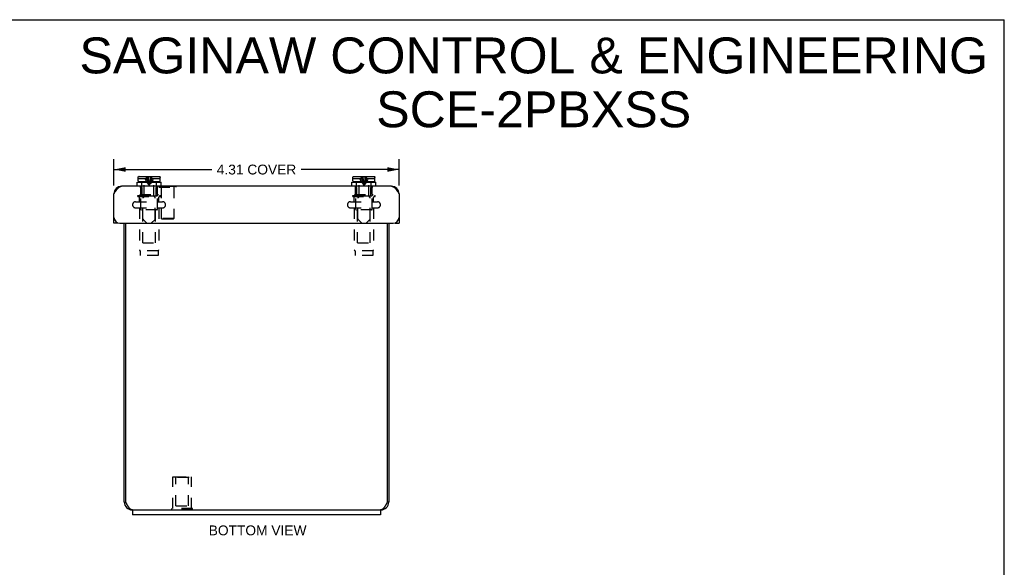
# Model space of a CAD drawing. Header units: inches. Extents: x 0 to 29.8, y 0 to 19.3.
# Tile 5 of 5: x 14.9 to 29.8, y 11 to 19.3. Entities that reach past the tile are written whole.
import ezdxf

# ---------------------------------------------------------------- set-up
doc = ezdxf.new("R2010")
doc.units = ezdxf.units.IN
doc.header["$LTSCALE"] = 1.638496
doc.header["$MEASUREMENT"] = 0
doc.linetypes.add('HIDDEN', pattern=[0.2, 0.1, -0.1])
doc.layers.get('0').update_dxf_attribs({"linetype": 'CONTINUOUS'})
for name, color, linetype in [('02___PRT_ALL_AXES', 7, 'CONTINUOUS'), ('06___PRT_ALL_SURFS', 7, 'CONTINUOUS'), ('DEFAULT_2', 8, 'HIDDEN'), ('DIMENSIONS', 7, 'CONTINUOUS')]:
    doc.layers.add(name, color=color, linetype=linetype)
doc.styles.get("Standard").update_dxf_attribs({"font": 'arial.ttf'})
doc.dimstyles.new('DIMSTYLE_2', dxfattribs={"dimtxt": 0.148954, "dimasz": 0.17524, "dimexe": 0.09, "dimexo": 0.07, "dimgap": 0.0425, "dimtad": 0, "dimtih": 1, "dimtoh": 1, "dimzin": 4, "dimdsep": 46, "dimtxsty": 'Standard', "dimblk": '_FILLED', "dimblk1": '_FILLED', "dimblk2": '_FILLED', "dimcen": 0.09, "dimazin": 1, "dimtfac": 1, "dimtdec": 3, "dimtofl": 0, "dimtmove": 0, "dimatfit": 3, "dimldrblk": '_FILLED', "dimfxl": 0, "dimtolj": 1, "dimtzin": 4, "dimarcsym": 0})

# ---------------------------------------------------------------- blocks, each defined once
blk = doc.blocks.new('_FILLED')
at = {"color": 0, "linetype": 'ByBlock'}
blk.add_solid([(0, 0), (-1, 0.2), (-1, -0.2)], dxfattribs=at)
blk = doc.blocks.new('*D3')
at = {"layer": 'DIMENSIONS', "color": 2, "linetype": 'Continuous'}
for p, q in [((16.322, 16.766), (16.322, 17.166)), ((20.634, 16.766), (20.634, 17.166)), ((16.322, 17.009), (17.803, 17.009)), ((20.634, 17.009), (19.153, 17.009))]:
    blk.add_line(p, q, dxfattribs=at)
at = {"layer": 'DIMENSIONS', "color": 2, "linetype": 'Continuous', "xscale": 0.1752402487, "yscale": 0.1752402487, "zscale": 0.1752402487, "rotation": 180}
blk.add_blockref('_FILLED', (16.322, 17.009), dxfattribs=at)
at = {"layer": 'DIMENSIONS', "color": 2, "linetype": 'Continuous', "xscale": 0.1752402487, "yscale": 0.1752402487, "zscale": 0.1752402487}
blk.add_blockref('_FILLED', (20.634, 17.009), dxfattribs=at)
at = {"layer": 'DIMENSIONS', "color": 2, "linetype": 'Continuous', "insert": (18.478, 17.083), "char_height": 0.149, "width": 1.20105, "attachment_point": 2, "line_spacing_factor": 0.9}
blk.add_mtext('4.31 COVER', dxfattribs=at)

msp = doc.modelspace()

# ---------------------------------------------------------------- linework, layer by layer
at = {"color": 7, "linetype": 'Continuous'}
for p, q in [((0, 19.2764), (29.7908, 19.2764)), ((29.7908, 0), (29.7908, 19.2764)), ((16.6862, 16.8376), (16.6862, 16.8726)), ((16.6862, 16.8726), (16.6871, 16.8726)), ((16.6871, 16.8726), (16.6871, 16.8906)), ((16.7021, 16.9056), (17.0043, 16.9056)), ((17.0194, 16.8726), (17.0194, 16.8906)), ((17.0194, 16.8726), (17.0202, 16.8726)), ((17.0202, 16.8376), (17.0202, 16.8726)), ((19.9362, 16.8376), (19.9362, 16.8726)), ((19.9362, 16.8726), (19.9371, 16.8726)), ((19.9371, 16.8726), (19.9371, 16.8906)), ((19.9521, 16.9056), (20.2543, 16.9056)), ((20.2694, 16.8726), (20.2694, 16.8906)), ((20.2694, 16.8726), (20.2702, 16.8726)), ((20.2702, 16.8376), (20.2702, 16.8726)), ((16.6722, 16.7551), (16.6722, 16.8176)), ((16.6722, 16.8176), (17.0342, 16.8176)), ((17.0052, 16.8226), (16.7012, 16.8226)), ((16.7802, 16.8176), (16.7802, 16.8226)), ((16.9262, 16.8176), (16.9262, 16.8226)), ((17.0342, 16.7551), (17.0342, 16.8176)), ((17.0342, 16.7591), (17.26, 16.7591)), ((17.26, 16.7591), (17.26, 16.7551)), ((19.9222, 16.7551), (19.9222, 16.8176)), ((19.9222, 16.8176), (20.2842, 16.8176)), ((20.2552, 16.8226), (19.9512, 16.8226)), ((20.0302, 16.8176), (20.0302, 16.8226)), ((20.1762, 16.8176), (20.1762, 16.8226)), ((20.2842, 16.7551), (20.2842, 16.8176)), ((16.382, 16.1951), (16.322, 16.1951)), ((16.382, 16.2003), (16.382, 16.1951)), ((20.5745, 16.1951), (20.5745, 16.2003)), ((20.5745, 16.1951), (20.6345, 16.1951)), ((16.4782, 11.9771), (16.5002, 11.9771)), ((20.4782, 11.9771), (20.4562, 11.9771)), ((16.6032, 11.8571), (20.3532, 11.8571)), ((16.6032, 11.8571), (16.6032, 11.7821)), ((20.3532, 11.8571), (20.3532, 11.7821))]:
    msp.add_line(p, q, dxfattribs=at)
at = {"color": 3, "linetype": 'Continuous'}
for p, q in [((20.5225, 16.7551), (16.434, 16.7551)), ((16.322, 16.1951), (16.322, 16.6431)), ((20.6345, 16.6431), (20.6345, 16.1951)), ((16.412, 16.1951), (20.5445, 16.1951)), ((16.4782, 11.9771), (16.4782, 16.1951)), ((16.5002, 11.9771), (16.5002, 16.1951)), ((20.4562, 16.1951), (20.4562, 11.9771)), ((20.4782, 16.1951), (20.4782, 11.9771)), ((16.5067, 11.9647), (16.5039, 11.97)), ((16.5086, 11.9612), (16.5067, 11.9647)), ((16.5104, 11.9577), (16.5086, 11.9612)), ((16.5123, 11.9542), (16.5104, 11.9577)), ((16.5141, 11.9507), (16.5123, 11.9542)), ((16.516, 11.9472), (16.5141, 11.9507)), ((20.4442, 11.9542), (20.4424, 11.9507)), ((20.4461, 11.9577), (20.4442, 11.9542)), ((20.4479, 11.9612), (20.4461, 11.9577)), ((20.4498, 11.9647), (20.4479, 11.9612)), ((20.4525, 11.97), (20.4498, 11.9647)), ((20.4562, 11.9771), (20.4525, 11.97)), ((16.6032, 11.8571), (16.5982, 11.8571)), ((20.3532, 11.7821), (16.6032, 11.7821)), ((20.3582, 11.8571), (20.3532, 11.8571))]:
    msp.add_line(p, q, dxfattribs=at)
at = {"color": 7, "linetype": 'Continuous'}
for points in [[(16.6871, 16.8906), (16.6871, 16.8921), (16.6873, 16.8936), (16.6877, 16.895), (16.6882, 16.8964), (16.6888, 16.8977), (16.6896, 16.899), (16.6905, 16.9002), (16.6915, 16.9013), (16.6926, 16.9022), (16.6938, 16.9031), (16.695, 16.9039), (16.6964, 16.9045), (16.6978, 16.905), (16.6992, 16.9054), (16.7007, 16.9056), (16.7021, 16.9056)], [(17.0043, 16.9056), (17.0058, 16.9056), (17.0073, 16.9054), (17.0087, 16.905), (17.0101, 16.9045), (17.0114, 16.9039), (17.0127, 16.9031), (17.0139, 16.9023), (17.015, 16.9013), (17.016, 16.9002), (17.0169, 16.899), (17.0176, 16.8977), (17.0183, 16.8964), (17.0188, 16.895), (17.0191, 16.8936), (17.0193, 16.8921), (17.0194, 16.8906)], [(19.9371, 16.8906), (19.9371, 16.8921), (19.9373, 16.8936), (19.9377, 16.895), (19.9382, 16.8964), (19.9388, 16.8977), (19.9396, 16.899), (19.9405, 16.9002), (19.9415, 16.9013), (19.9426, 16.9022), (19.9438, 16.9031), (19.945, 16.9039), (19.9464, 16.9045), (19.9478, 16.905), (19.9492, 16.9054), (19.9507, 16.9056), (19.9521, 16.9056)], [(20.2543, 16.9056), (20.2558, 16.9056), (20.2573, 16.9054), (20.2587, 16.905), (20.2601, 16.9045), (20.2614, 16.9039), (20.2627, 16.9031), (20.2639, 16.9023), (20.265, 16.9013), (20.266, 16.9002), (20.2669, 16.899), (20.2676, 16.8977), (20.2683, 16.8964), (20.2688, 16.895), (20.2691, 16.8936), (20.2693, 16.8921), (20.2694, 16.8906)]]:
    msp.add_lwpolyline(points, dxfattribs=at)
at = {"color": 3, "linetype": 'Continuous'}
for points in [[(16.322, 16.6431), (16.3253, 16.6483), (16.3286, 16.6535), (16.3319, 16.6586), (16.3352, 16.6637), (16.3385, 16.6688), (16.3418, 16.6738), (16.3451, 16.6787), (16.3483, 16.6836), (16.3516, 16.6884), (16.3549, 16.6931), (16.3582, 16.6976), (16.3615, 16.7021), (16.3648, 16.7064), (16.3681, 16.7106), (16.3714, 16.7147), (16.3747, 16.7186), (16.378, 16.7223), (16.3813, 16.7259), (16.3846, 16.7293), (16.3879, 16.7325), (16.3912, 16.7355), (16.3945, 16.7384), (16.3978, 16.741), (16.401, 16.7434), (16.4043, 16.7456), (16.4076, 16.7476), (16.4109, 16.7493), (16.4142, 16.7509), (16.4175, 16.7522), (16.4208, 16.7532), (16.4241, 16.7541), (16.4274, 16.7547), (16.4307, 16.755), (16.434, 16.7551)], [(20.5225, 16.7551), (20.5258, 16.755), (20.5291, 16.7547), (20.5324, 16.7541), (20.5357, 16.7532), (20.539, 16.7522), (20.5423, 16.7509), (20.5456, 16.7493), (20.5488, 16.7476), (20.5521, 16.7456), (20.5554, 16.7434), (20.5587, 16.741), (20.562, 16.7384), (20.5653, 16.7356), (20.5686, 16.7325), (20.5719, 16.7293), (20.5752, 16.7259), (20.5785, 16.7224), (20.5818, 16.7186), (20.5851, 16.7147), (20.5884, 16.7106), (20.5917, 16.7064), (20.595, 16.7021), (20.5983, 16.6977), (20.6015, 16.6931), (20.6048, 16.6884), (20.6081, 16.6836), (20.6114, 16.6787), (20.6147, 16.6738), (20.618, 16.6688), (20.6213, 16.6637), (20.6246, 16.6586), (20.6279, 16.6535), (20.6312, 16.6483), (20.6345, 16.6431)], [(16.5039, 11.97), (16.5012, 11.9754), (16.5002, 11.9771)], [(16.5982, 11.8571), (16.5973, 11.8572), (16.5964, 11.8572), (16.5955, 11.8573), (16.5945, 11.8574), (16.5936, 11.8575), (16.5927, 11.8576), (16.5918, 11.8578), (16.5908, 11.858), (16.5899, 11.8582), (16.589, 11.8585), (16.5881, 11.8587), (16.5871, 11.859), (16.5862, 11.8594), (16.5853, 11.8597), (16.5844, 11.8601), (16.5834, 11.8605), (16.5825, 11.8609), (16.5816, 11.8614), (16.5807, 11.8619), (16.5797, 11.8624), (16.5788, 11.8629), (16.5779, 11.8635), (16.577, 11.864), (16.5761, 11.8647), (16.5751, 11.8653), (16.5742, 11.8659), (16.5733, 11.8666), (16.5724, 11.8673), (16.5714, 11.8681), (16.5705, 11.8688), (16.5696, 11.8696), (16.5687, 11.8704), (16.5677, 11.8712), (16.5668, 11.8721), (16.5659, 11.8729), (16.565, 11.8738), (16.564, 11.8747), (16.5631, 11.8757), (16.5622, 11.8766), (16.5613, 11.8776), (16.5603, 11.8786), (16.5594, 11.8796), (16.5585, 11.8807), (16.5576, 11.8818), (16.5566, 11.8829), (16.5557, 11.884), (16.5548, 11.8851), (16.5539, 11.8862), (16.5529, 11.8874), (16.552, 11.8886), (16.5511, 11.8898), (16.5502, 11.891), (16.5492, 11.8923), (16.5483, 11.8936), (16.5474, 11.8948), (16.5465, 11.8962), (16.5455, 11.8975), (16.5446, 11.8988), (16.5437, 11.9002), (16.5428, 11.9015), (16.5418, 11.9029), (16.5409, 11.9043), (16.54, 11.9058), (16.5391, 11.9072), (16.5381, 11.9086), (16.5372, 11.9101), (16.5363, 11.9116), (16.5354, 11.9131), (16.5344, 11.9146), (16.5335, 11.9161), (16.5326, 11.9177), (16.5317, 11.9192), (16.5307, 11.9208), (16.5298, 11.9224), (16.5289, 11.9239), (16.528, 11.9255), (16.5271, 11.9272), (16.5261, 11.9288), (16.5252, 11.9304), (16.5243, 11.932), (16.5234, 11.9337), (16.5224, 11.9354), (16.5215, 11.937), (16.5206, 11.9387), (16.5197, 11.9404), (16.5187, 11.9421), (16.5178, 11.9438), (16.5169, 11.9455), (16.516, 11.9472)], [(20.4424, 11.9507), (20.4405, 11.9472), (20.4396, 11.9455), (20.4387, 11.9438), (20.4377, 11.9421), (20.4368, 11.9404), (20.4359, 11.9387), (20.435, 11.937), (20.4341, 11.9354), (20.4331, 11.9337), (20.4322, 11.932), (20.4313, 11.9304), (20.4304, 11.9288), (20.4294, 11.9272), (20.4285, 11.9255), (20.4276, 11.9239), (20.4267, 11.9224), (20.4257, 11.9208), (20.4248, 11.9192), (20.4239, 11.9177), (20.423, 11.9161), (20.422, 11.9146), (20.4211, 11.9131), (20.4202, 11.9116), (20.4193, 11.9101), (20.4183, 11.9086), (20.4174, 11.9072), (20.4165, 11.9058), (20.4156, 11.9043), (20.4146, 11.9029), (20.4137, 11.9015), (20.4128, 11.9002), (20.4119, 11.8988), (20.4109, 11.8975), (20.41, 11.8961), (20.4091, 11.8948), (20.4082, 11.8936), (20.4072, 11.8923), (20.4063, 11.891), (20.4054, 11.8898), (20.4045, 11.8886), (20.4035, 11.8874), (20.4026, 11.8862), (20.4017, 11.8851), (20.4008, 11.884), (20.3998, 11.8829), (20.3989, 11.8818), (20.398, 11.8807), (20.3971, 11.8796), (20.3961, 11.8786), (20.3952, 11.8776), (20.3943, 11.8766), (20.3934, 11.8757), (20.3924, 11.8747), (20.3915, 11.8738), (20.3906, 11.8729), (20.3897, 11.8721), (20.3887, 11.8712), (20.3878, 11.8704), (20.3869, 11.8696), (20.386, 11.8688), (20.3851, 11.8681), (20.3841, 11.8673), (20.3832, 11.8666), (20.3823, 11.8659), (20.3814, 11.8653), (20.3804, 11.8647), (20.3795, 11.864), (20.3786, 11.8635), (20.3777, 11.8629), (20.3767, 11.8624), (20.3758, 11.8619), (20.3749, 11.8614), (20.374, 11.8609), (20.373, 11.8605), (20.3721, 11.8601), (20.3712, 11.8597), (20.3703, 11.8594), (20.3693, 11.859), (20.3684, 11.8587), (20.3675, 11.8585), (20.3666, 11.8582), (20.3656, 11.858), (20.3647, 11.8578), (20.3638, 11.8576), (20.3629, 11.8575), (20.3619, 11.8574), (20.361, 11.8573), (20.3601, 11.8572), (20.3592, 11.8572), (20.3582, 11.8571)]]:
    msp.add_lwpolyline(points, dxfattribs=at)
at = {"color": 7, "linetype": 'Continuous'}
for centre, start, end in [((16.7012, 16.8376), 180, 270), ((17.0052, 16.8376), 270, 360), ((19.9512, 16.8376), 180, 270), ((20.2552, 16.8376), 270, 360)]:
    msp.add_arc(centre, 0.015, start, end, dxfattribs=at)
at = {"color": 3, "linetype": 'Continuous'}
for centre, radius, start, end in [((16.434, 16.6431), 0.112, 90, 180), ((20.5225, 16.6431), 0.112, 0, 90), ((16.412, 16.2851), 0.09, 180, 270), ((20.5445, 16.2851), 0.09, 270, 360), ((16.5982, 11.9771), 0.12, 180, 270), ((20.3582, 11.9771), 0.12, 270, 360)]:
    msp.add_arc(centre, radius, start, end, dxfattribs=at)
at = {"layer": '02___PRT_ALL_AXES', "color": 8, "linetype": 'HIDDEN'}
for p, q in [((17.2132, 12.3567), (17.4932, 12.3567)), ((17.2132, 11.8777), (17.2132, 12.3567)), ((17.4932, 11.8777), (17.4932, 12.3567))]:
    msp.add_line(p, q, dxfattribs=at)
at = {"layer": '06___PRT_ALL_SURFS', "color": 8, "linetype": 'HIDDEN'}
for p, q in [((17.5092, 11.8777), (17.1972, 11.8777)), ((17.1972, 11.8567), (17.1972, 11.8777)), ((17.5092, 11.8567), (17.1972, 11.8567)), ((17.3532, 11.8567), (17.3532, 11.8777)), ((17.5092, 11.8567), (17.5092, 11.8777))]:
    msp.add_line(p, q, dxfattribs=at)
at = {"layer": 'DEFAULT_2', "color": 8, "linetype": 'HIDDEN'}
for p, q in [((16.6871, 16.8726), (16.8207, 16.8726)), ((16.6877, 16.895), (16.6877, 16.895)), ((16.6882, 16.8964), (16.6882, 16.8964)), ((16.6888, 16.8977), (16.6888, 16.8977)), ((16.6896, 16.899), (16.6896, 16.899)), ((16.6905, 16.9002), (16.6905, 16.9002)), ((16.6915, 16.9013), (16.6915, 16.9013)), ((16.6926, 16.9023), (16.6926, 16.9022)), ((16.6938, 16.9031), (16.6938, 16.9031)), ((16.695, 16.9039), (16.695, 16.9039)), ((16.6964, 16.9045), (16.6964, 16.9045)), ((16.6978, 16.905), (16.6978, 16.905)), ((16.7007, 16.9056), (16.6992, 16.9054)), ((16.8076, 16.8371), (16.8181, 16.8197)), ((16.8882, 16.8778), (16.8858, 16.8726)), ((16.8858, 16.8726), (17.0194, 16.8726)), ((16.8988, 16.8371), (16.8884, 16.8197)), ((17.0087, 16.905), (17.0087, 16.905)), ((17.0101, 16.9045), (17.0101, 16.9045)), ((17.0114, 16.9039), (17.0114, 16.9039)), ((17.0127, 16.9031), (17.0127, 16.9031)), ((17.016, 16.9002), (17.016, 16.9002)), ((17.0169, 16.899), (17.0169, 16.899)), ((17.0176, 16.8977), (17.0176, 16.8977)), ((17.0183, 16.8964), (17.0183, 16.8964)), ((17.0188, 16.895), (17.0188, 16.895)), ((17.0193, 16.8921), (17.0191, 16.8936)), ((19.9371, 16.8726), (20.0707, 16.8726)), ((19.9377, 16.895), (19.9377, 16.895)), ((19.9382, 16.8964), (19.9382, 16.8964)), ((19.9388, 16.8977), (19.9388, 16.8977)), ((19.9396, 16.899), (19.9396, 16.899)), ((19.9405, 16.9002), (19.9405, 16.9002)), ((19.9415, 16.9013), (19.9415, 16.9013)), ((19.9426, 16.9023), (19.9426, 16.9022)), ((19.9438, 16.9031), (19.9438, 16.9031)), ((19.945, 16.9039), (19.945, 16.9039)), ((19.9464, 16.9045), (19.9464, 16.9045)), ((19.9478, 16.905), (19.9478, 16.905)), ((19.9507, 16.9056), (19.9492, 16.9054)), ((20.0576, 16.8371), (20.0681, 16.8197)), ((20.1382, 16.8778), (20.1358, 16.8726)), ((20.1358, 16.8726), (20.2694, 16.8726)), ((20.1488, 16.8371), (20.1384, 16.8197)), ((20.2558, 16.9056), (20.2558, 16.9056)), ((20.2587, 16.905), (20.2587, 16.905)), ((20.2601, 16.9045), (20.2601, 16.9045)), ((20.2614, 16.9039), (20.2614, 16.9039)), ((20.2627, 16.9031), (20.2627, 16.9031)), ((20.2639, 16.9022), (20.2639, 16.9023)), ((20.265, 16.9013), (20.265, 16.9013)), ((20.266, 16.9002), (20.266, 16.9002)), ((20.2669, 16.899), (20.2669, 16.899)), ((20.2676, 16.8977), (20.2676, 16.8977)), ((20.2683, 16.8964), (20.2683, 16.8964)), ((20.2688, 16.895), (20.2688, 16.895)), ((20.2693, 16.8921), (20.2691, 16.8936)), ((16.7232, 16.7376), (16.7232, 16.7551)), ((16.7232, 16.7376), (16.7474, 16.7376)), ((16.7267, 16.6301), (16.7267, 16.7376)), ((16.7432, 16.7376), (16.7432, 16.8176)), ((16.7474, 16.6076), (16.7474, 16.7376)), ((16.7802, 16.6099), (16.7802, 16.8176)), ((16.9262, 16.6099), (16.9262, 16.8176)), ((16.9591, 16.6076), (16.9591, 16.7376)), ((16.9591, 16.7376), (16.9832, 16.7376)), ((16.9632, 16.7376), (16.9632, 16.8176)), ((16.9797, 16.6301), (16.9797, 16.7376)), ((16.9832, 16.7376), (16.9832, 16.7551)), ((17.004, 16.7591), (17.004, 16.7411)), ((17.0342, 16.7591), (17.004, 16.7591)), ((17.004, 16.7411), (17.26, 16.7411)), ((17.038, 16.7411), (17.038, 16.2691)), ((17.226, 16.7411), (17.226, 16.2691)), ((17.26, 16.7551), (17.26, 16.7411)), ((19.9732, 16.7376), (19.9732, 16.7551)), ((19.9732, 16.7376), (19.9974, 16.7376)), ((19.9767, 16.6301), (19.9767, 16.7376)), ((19.9932, 16.7376), (19.9932, 16.8176)), ((19.9974, 16.6076), (19.9974, 16.7376)), ((20.0302, 16.6099), (20.0302, 16.8176)), ((20.1762, 16.6099), (20.1762, 16.8176)), ((20.2091, 16.6076), (20.2091, 16.7376)), ((20.2091, 16.7376), (20.2332, 16.7376)), ((20.2132, 16.7376), (20.2132, 16.8176)), ((20.2297, 16.6301), (20.2297, 16.7376)), ((20.2332, 16.7376), (20.2332, 16.7551)), ((16.6832, 16.5991), (16.6832, 16.6171)), ((16.6832, 16.6171), (17.0232, 16.6171)), ((16.6832, 16.5991), (17.0232, 16.5991)), ((16.7072, 16.5211), (16.7072, 16.5891)), ((16.7174, 16.6262), (16.7134, 16.6301)), ((16.7134, 16.6301), (16.9931, 16.6301)), ((16.7214, 16.6224), (16.7174, 16.6262)), ((16.7253, 16.6186), (16.7214, 16.6224)), ((16.7291, 16.6149), (16.7252, 16.6186)), ((16.7282, 16.4071), (16.7282, 16.6171)), ((16.7328, 16.6112), (16.7291, 16.6149)), ((16.7328, 16.6112), (16.7365, 16.6076)), ((16.9699, 16.6076), (16.7365, 16.6076)), ((16.7592, 16.2629), (16.7592, 16.5764)), ((16.7758, 16.5993), (16.7636, 16.587)), ((16.9306, 16.5993), (16.9428, 16.587)), ((16.9472, 16.2629), (16.9472, 16.5764)), ((16.9737, 16.6112), (16.9699, 16.6076)), ((16.9774, 16.6149), (16.9736, 16.6112)), ((16.9812, 16.6186), (16.9774, 16.6149)), ((16.9782, 16.4071), (16.9782, 16.6171)), ((16.9851, 16.6224), (16.9812, 16.6186)), ((16.9891, 16.6262), (16.9851, 16.6224)), ((16.9891, 16.6262), (16.9931, 16.6301)), ((16.9992, 16.5211), (16.9992, 16.5891)), ((17.0232, 16.5991), (17.0232, 16.6171)), ((19.9332, 16.5991), (19.9332, 16.6171)), ((19.9332, 16.6171), (20.2732, 16.6171)), ((19.9332, 16.5991), (20.2732, 16.5991)), ((19.9572, 16.5211), (19.9572, 16.5891)), ((19.9634, 16.6301), (20.2431, 16.6301)), ((19.9674, 16.6262), (19.9634, 16.6301)), ((19.9714, 16.6224), (19.9674, 16.6262)), ((19.9753, 16.6186), (19.9714, 16.6224)), ((19.9791, 16.6149), (19.9752, 16.6186)), ((19.9782, 16.4071), (19.9782, 16.6171)), ((19.9828, 16.6112), (19.9791, 16.6149)), ((19.9828, 16.6112), (19.9865, 16.6076)), ((20.2199, 16.6076), (19.9865, 16.6076)), ((20.0092, 16.2629), (20.0092, 16.5764)), ((20.0258, 16.5993), (20.0136, 16.587)), ((20.1806, 16.5993), (20.1928, 16.587)), ((20.1972, 16.2629), (20.1972, 16.5764)), ((20.2237, 16.6112), (20.2199, 16.6076)), ((20.2274, 16.6149), (20.2236, 16.6112)), ((20.2312, 16.6186), (20.2274, 16.6149)), ((20.2282, 16.4071), (20.2282, 16.6171)), ((20.2351, 16.6224), (20.2312, 16.6186)), ((20.2391, 16.6262), (20.2351, 16.6224)), ((20.2391, 16.6262), (20.2431, 16.6301)), ((20.2492, 16.5211), (20.2492, 16.5891)), ((20.2732, 16.5991), (20.2732, 16.6171)), ((16.6495, 16.5211), (17.057, 16.5211)), ((16.6495, 16.4286), (17.057, 16.4286)), ((16.7072, 16.4286), (16.7072, 15.7955)), ((16.9682, 16.3971), (16.7382, 16.3971)), ((16.7582, 15.8971), (16.7582, 16.3971)), ((16.9482, 15.8971), (16.9482, 16.3971)), ((16.9992, 16.4286), (16.9992, 15.7955)), ((19.8995, 16.5211), (20.307, 16.5211)), ((19.8995, 16.4286), (20.307, 16.4286)), ((19.9572, 16.4286), (19.9572, 15.7955)), ((20.2182, 16.3971), (19.9882, 16.3971)), ((20.0082, 15.8971), (20.0082, 16.3971)), ((20.1982, 15.8971), (20.1982, 16.3971)), ((20.2492, 16.4286), (20.2492, 15.7955)), ((16.8202, 16.1956), (16.7636, 16.2523)), ((16.8862, 16.1956), (16.9428, 16.2523)), ((17.048, 16.2591), (17.038, 16.2691)), ((17.226, 16.2691), (17.038, 16.2691)), ((17.216, 16.2591), (17.048, 16.2591)), ((17.216, 16.2591), (17.226, 16.2691)), ((20.0702, 16.1956), (20.0136, 16.2523)), ((20.1362, 16.1956), (20.1928, 16.2523)), ((16.8202, 16.1956), (16.8862, 16.1956)), ((20.0702, 16.1956), (20.1362, 16.1956)), ((16.7582, 15.8971), (16.9482, 15.8971)), ((20.0082, 15.8971), (20.1982, 15.8971)), ((16.7182, 15.7776), (16.7182, 15.7086)), ((16.9882, 15.7776), (16.7182, 15.7776)), ((16.9882, 15.7086), (16.7182, 15.7086)), ((16.9882, 15.7776), (16.9882, 15.7086)), ((19.9682, 15.7776), (19.9682, 15.7086)), ((20.2382, 15.7776), (19.9682, 15.7776)), ((20.2382, 15.7086), (19.9682, 15.7086)), ((20.2382, 15.7776), (20.2382, 15.7086)), ((17.2582, 12.3467), (17.2482, 12.3567)), ((17.2482, 12.3567), (17.4582, 12.3567)), ((17.4482, 12.3467), (17.2582, 12.3467)), ((17.2582, 11.9192), (17.2582, 12.3467)), ((17.4482, 12.3467), (17.4582, 12.3567)), ((17.4482, 11.9192), (17.4482, 12.3467)), ((17.2582, 11.9192), (17.4482, 11.9192))]:
    msp.add_line(p, q, dxfattribs=at)
for points in [[(16.7885, 16.8726), (16.7978, 16.8548), (16.8076, 16.8371)], [(16.8207, 16.8726), (16.8183, 16.8778), (16.8159, 16.8831), (16.8134, 16.8885), (16.811, 16.8941), (16.8086, 16.8998), (16.8062, 16.9056)], [(16.8152, 16.8726), (16.8206, 16.8548), (16.8265, 16.8371), (16.8326, 16.8197), (16.8391, 16.8024), (16.846, 16.7854), (16.8532, 16.7686)], [(16.8256, 16.9056), (16.8293, 16.8819), (16.8334, 16.8585), (16.8378, 16.8355), (16.8426, 16.8128), (16.8477, 16.7906), (16.8532, 16.7686)], [(16.8367, 16.9056), (16.839, 16.8819), (16.8414, 16.8585), (16.844, 16.8355)], [(16.844, 16.8355), (16.8469, 16.8128), (16.85, 16.7906), (16.8532, 16.7686)], [(16.8809, 16.9056), (16.8772, 16.8819), (16.8731, 16.8585), (16.8687, 16.8355), (16.8639, 16.8128), (16.8587, 16.7906), (16.8532, 16.7686)], [(16.8913, 16.8726), (16.8858, 16.8548), (16.88, 16.8371), (16.8739, 16.8197), (16.8673, 16.8024), (16.8605, 16.7854), (16.8532, 16.7686)], [(16.8624, 16.8355), (16.8596, 16.8128), (16.8565, 16.7906), (16.8532, 16.7686)], [(16.8697, 16.9056), (16.8675, 16.8819), (16.8651, 16.8585), (16.8624, 16.8355)], [(16.8882, 16.8778), (16.8906, 16.8831), (16.893, 16.8885), (16.8954, 16.8941), (16.8978, 16.8998), (16.9002, 16.9056)], [(16.918, 16.8726), (16.9087, 16.8548), (16.8988, 16.8371)], [(17.015, 16.9013), (17.0139, 16.9022), (17.0139, 16.9023)], [(20.0385, 16.8726), (20.0478, 16.8548), (20.0576, 16.8371)], [(20.0707, 16.8726), (20.0683, 16.8778), (20.0659, 16.8831), (20.0634, 16.8885), (20.061, 16.8941), (20.0586, 16.8998), (20.0562, 16.9056)], [(20.0652, 16.8726), (20.0706, 16.8548), (20.0765, 16.8371), (20.0826, 16.8197), (20.0891, 16.8024), (20.096, 16.7854), (20.1032, 16.7686)], [(20.0756, 16.9056), (20.0793, 16.8819), (20.0834, 16.8585), (20.0878, 16.8355), (20.0926, 16.8128), (20.0977, 16.7906), (20.1032, 16.7686)], [(20.0867, 16.9056), (20.089, 16.8819), (20.0914, 16.8585), (20.094, 16.8355)], [(20.094, 16.8355), (20.0969, 16.8128), (20.1, 16.7906), (20.1032, 16.7686)], [(20.1309, 16.9056), (20.1272, 16.8819), (20.1231, 16.8585), (20.1187, 16.8355), (20.1139, 16.8128), (20.1087, 16.7906), (20.1032, 16.7686)], [(20.1413, 16.8726), (20.1358, 16.8548), (20.13, 16.8371), (20.1239, 16.8197), (20.1173, 16.8024), (20.1105, 16.7854), (20.1032, 16.7686)], [(20.1124, 16.8355), (20.1096, 16.8128), (20.1065, 16.7906), (20.1032, 16.7686)], [(20.1197, 16.9056), (20.1175, 16.8819), (20.1151, 16.8585), (20.1124, 16.8355)], [(20.1382, 16.8778), (20.1406, 16.8831), (20.143, 16.8885), (20.1454, 16.8941), (20.1478, 16.8998), (20.1502, 16.9056)], [(20.168, 16.8726), (20.1587, 16.8548), (20.1488, 16.8371)], [(16.8181, 16.8197), (16.8292, 16.8024), (16.8409, 16.7854), (16.8532, 16.7686)], [(16.8884, 16.8197), (16.8773, 16.8024), (16.8656, 16.7854), (16.8532, 16.7686)], [(20.0681, 16.8197), (20.0792, 16.8024), (20.0909, 16.7854), (20.1032, 16.7686)], [(20.1384, 16.8197), (20.1273, 16.8024), (20.1156, 16.7854), (20.1032, 16.7686)]]:
    msp.add_lwpolyline(points, dxfattribs=at)
for centre, radius, start, end in [((16.6972, 16.5891), 0.01, 0, 90), ((16.7742, 16.5764), 0.015, 135.00005, 180), ((16.7652, 16.6099), 0.015, 315.00006, 360), ((16.9412, 16.6099), 0.015, 180, 224.99994), ((16.9322, 16.5764), 0.015, 0, 44.99995), ((17.0092, 16.5891), 0.01, 90, 180), ((19.9472, 16.5891), 0.01, 0, 90), ((20.0242, 16.5764), 0.015, 135.00005, 180), ((20.0152, 16.6099), 0.015, 315.00006, 360), ((20.1912, 16.6099), 0.015, 180, 224.99994), ((20.1822, 16.5764), 0.015, 0, 44.99995), ((20.2592, 16.5891), 0.01, 90, 180), ((16.6495, 16.4749), 0.0462, 90, 270), ((16.7382, 16.4071), 0.01, 180, 270), ((16.9682, 16.4071), 0.01, 270, 360), ((17.057, 16.4749), 0.0462, 270, 90), ((19.8995, 16.4749), 0.0462, 90, 270), ((19.9882, 16.4071), 0.01, 180, 270), ((20.2182, 16.4071), 0.01, 270, 360), ((20.307, 16.4749), 0.0462, 270, 90), ((16.7742, 16.2629), 0.015, 180, 225.00001), ((16.9322, 16.2629), 0.015, 314.99999, 360), ((20.0242, 16.2629), 0.015, 180, 225.00001), ((20.1822, 16.2629), 0.015, 314.99999, 360), ((16.7272, 15.7955), 0.02, 180, 243.25632), ((16.9792, 15.7955), 0.02, 296.74368, 360), ((19.9772, 15.7955), 0.02, 180, 243.25632), ((20.2292, 15.7955), 0.02, 296.74368, 360)]:
    msp.add_arc(centre, radius, start, end, dxfattribs=at)

# ---------------------------------------------------------------- texts
at = {"layer": 'DIMENSIONS', "color": 2, "linetype": 'Continuous', "attachment_point": 2, "line_spacing_factor": 0.9}
for s, insert, char_height, width in [('SAGINAW CONTROL & ENGINEERING\\PSCE-2PBXSS', (22.6713, 19.0071), 0.543245, 13.720465), ('BOTTOM VIEW', (18.4947, 11.6225), 0.148954, 1.476253)]:
    msp.add_mtext(s, dxfattribs=dict(at, insert=insert, char_height=char_height, width=width))

# ---------------------------------------------------------------- dimensions: what is measured, and where the dimension line sits
at = {"layer": 'DIMENSIONS', "color": 2, "linetype": 'Continuous'}
dim = msp.add_linear_dim(base=(20.6345, 17.0086), p1=(16.322, 16.6958), p2=(20.6345, 16.6958), text='<> COVER', dimstyle='DIMSTYLE_2', dxfattribs=at)
dim.commit()
dim.dimension.update_dxf_attribs({"geometry": '*D3', "text_midpoint": (18.4782, 17.0086), "dimtype": 160})

doc.saveas('drawing.dxf')
